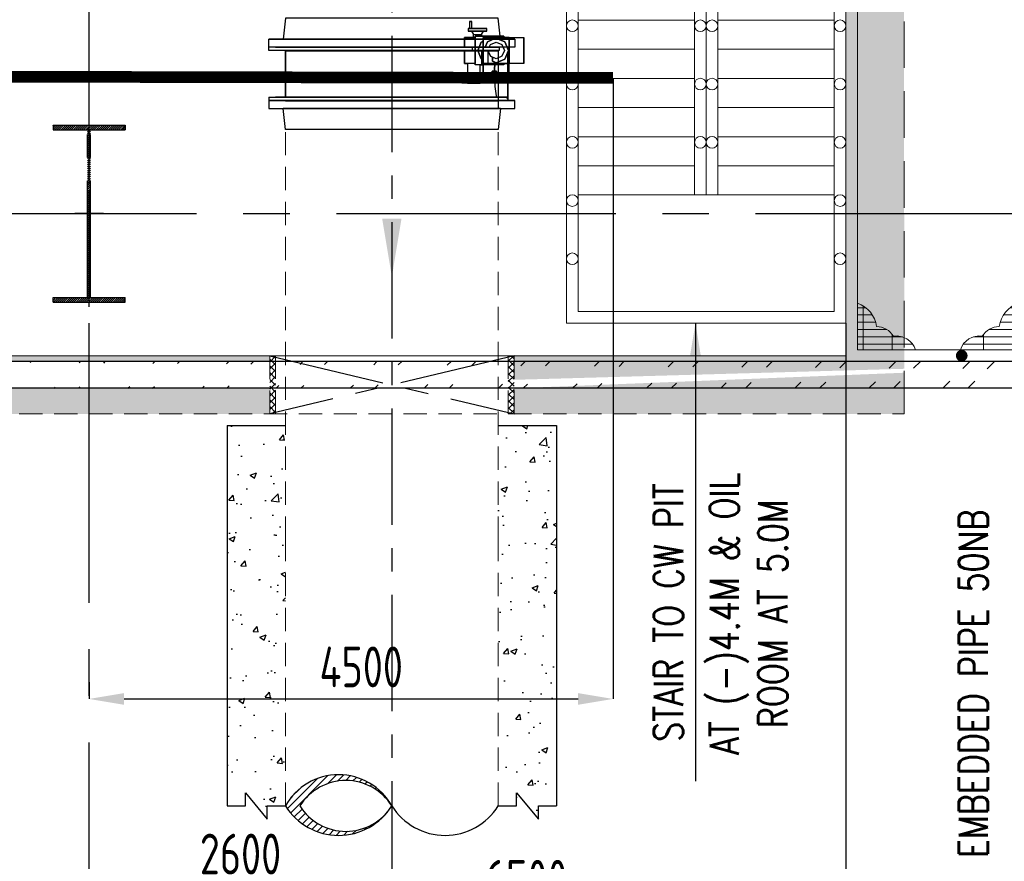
# Model space of a CAD drawing. Extents: x -7650383 to 4934791, y -114316 to 1826789.
# Tile 50 of 256: x 238795 to 247252, y 258396 to 265621. Entities that reach past the tile are written whole.
import ezdxf
from ezdxf.enums import TextEntityAlignment as Align

# ---------------------------------------------------------------- set-up
doc = ezdxf.new("R2010")
doc.units = 0
doc.header["$LTSCALE"] = 800
doc.header["$MEASUREMENT"] = 0
for name, pattern in [('CENTER', [2, 1.25, -0.25, 0.25, -0.25]), ('CENTER2', [1.125, 0.75, -0.125, 0.125, -0.125]), ('CONTINOUS', [0]), ('HIDDEN', [0.375, 0.25, -0.125])]:
    doc.linetypes.add(name, pattern=pattern)
doc.layers.get('0').update_dxf_attribs({"linetype": 'CONTINUOUS'})
for name, color, linetype in [('BLDG', 2, 'CONTINUOUS'), ('CENTER', 2, 'CENTER'), ('COL', 1, 'CENTER'), ('CWPIPEI', 4, 'CONTINUOUS'), ('DIM', 4, 'CONTINUOUS'), ('GRID', 8, 'CENTER'), ('HATCH', 9, 'CONTINUOUS'), ('T', 3, 'CONTINUOUS'), ('TEXT', 3, 'CONTINUOUS'), ('TG_Col', 2, 'CONTINUOUS'), ('WALL', 6, 'CONTINUOUS')]:
    doc.layers.add(name, color=color, linetype=linetype)
for name, color, linetype, lineweight in [('EQP0', 8, 'HIDDEN', 9), ('STAIR', 4, 'CONTINUOUS', 13), ('steel', 231, 'CONTINUOUS', 13)]:
    doc.layers.add(name, color=color, linetype=linetype, lineweight=lineweight)
doc.styles.add('ROMANS', font='ISO9.shx', dxfattribs={"width": 0.8})
doc.styles.add('S1', font='SIMPLEX.SHX', dxfattribs={"height": 200})
doc.styles.add('S3', font='ROMANS1.SHX', dxfattribs={"width": 0.8})
doc.styles.get("Standard").update_dxf_attribs({"font": 'ISO9'})
doc.dimstyles.get("Standard").update_dxf_attribs({"dimtxt": 0.18, "dimasz": 0.18, "dimexe": 0.18, "dimexo": 0.0625, "dimgap": 0.09, "dimtad": 0, "dimtih": 1, "dimtoh": 1, "dimdec": 4, "dimzin": 0, "dimdsep": 46, "dimtxsty": 'Standard', "dimcen": 0.09, "dimadec": 0, "dimazin": 0, "dimtfac": 1, "dimtdec": 4, "dimtofl": 0, "dimtmove": 0, "dimatfit": 3, "dimfxl": 1, "dimtolj": 1, "dimtzin": 0, "dimarcsym": 0})
doc.dimstyles.new('STANDARD$0', dxfattribs={"dimtxt": 250, "dimasz": 200, "dimexe": 0, "dimexo": 0, "dimgap": 100, "dimtad": 1, "dimdec": 0, "dimzin": 0, "dimdsep": 46, "dimtxsty": 'S1', "dimcen": 0, "dimadec": 0, "dimazin": 0, "dimtfac": 1, "dimtdec": 0, "dimtmove": 2, "dimatfit": 3, "dimfxl": 1, "dimtolj": 1, "dimtzin": 0, "dimarcsym": 0})
pattern_1 = [(45, (337851.9699197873, -823002.3344392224), (29.16815472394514, -29.16815472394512), []), (315, (337851.9699197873, -823002.3344392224), (-29.16815472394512, -29.16815472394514), [])]

# ---------------------------------------------------------------- blocks, each defined once
blk = doc.blocks.new('PIPECUT')
h = blk.add_hatch()
h.set_pattern_fill('ANSI31', color=9, scale=0.2, angle=180, style=0)
h.set_pattern_definition([(225, (-34534.7424753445, -48482.33709042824), (0.0176776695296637, -0.0176776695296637), [])])
h.paths.add_polyline_path([(2.26136763e-08, 3.60087142e-08, -0.5528179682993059), (0.4318579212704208, -2.18279e-11, -0.5521294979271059), (9.45874e-11, -1.309672e-10, 0.5856337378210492), (0.5000000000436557, 7.276000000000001e-12, 0.5535555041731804)])
for centre, radius, start, end in [((-0.2499999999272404, -0.156619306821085), 0.2950078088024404, 32.06620671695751, 147.9337932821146), ((0.2500000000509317, -0.156618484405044), 0.2950073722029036, 32.06607135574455, 147.9339286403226), ((0.2159289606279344, -0.1356136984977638), 0.2549831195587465, 32.13078309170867, 147.8692168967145), ((0.2159289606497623, 0.1359315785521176), 0.2551523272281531, 212.1912316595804, 327.808768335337), ((0.2500000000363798, 0.1402397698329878), 0.286648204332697, 209.2906417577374, 330.7093582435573)]:
    blk.add_arc(centre, radius, start, end)
blk = doc.blocks.new('A$C45651DF3')
at = {"layer": 'STAIR'}
for p, q in [((1400, 1.45519e-11), (200, 0)), ((200, 0), (200, -4700.000000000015)), ((1400, 1.45519e-11), (1399.999999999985, -3600)), ((1299.999999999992, -100), (300.0000000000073, -99.99999999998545)), ((300.0000000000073, -99.99999999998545), (299.9999999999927, -4600.000000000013)), ((1299.999999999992, -100), (1299.999999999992, -3600)), ((1400, -600), (2600.000000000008, -600)), ((1500.000000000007, -600), (1500.000000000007, -3599.999999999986)), ((2499.999999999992, -600), (2500.000000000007, -4600.000000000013)), ((2600.00000000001, -599.9999999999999), (2599.999999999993, -4700.000000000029)), ((1500.000000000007, -850), (2499.999999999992, -850)), ((1299.999999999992, -1099.999999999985), (300, -1100)), ((1500.000000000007, -1100), (2499.999999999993, -1100)), ((1300, -1350), (300, -1350)), ((1500.000000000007, -1350), (2500.000000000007, -1350)), ((1300, -1600), (300, -1600)), ((1500.000000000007, -1600), (2500.000000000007, -1600)), ((1300, -1850), (300, -1850)), ((1500.000000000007, -1850), (2500.000000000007, -1850)), ((1300, -2100), (300, -2100)), ((1500.000000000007, -2100), (2500.000000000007, -2100)), ((1300, -2350), (300, -2350)), ((1500.000000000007, -2350), (2500.000000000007, -2350)), ((1300, -2600), (300, -2600)), ((1500.000000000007, -2600), (2500.000000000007, -2600)), ((1300, -2850), (300, -2850)), ((1500.000000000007, -2850), (2500.000000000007, -2850)), ((1300, -3100), (300, -3100)), ((1500.000000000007, -3100), (2500.000000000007, -3100)), ((1300, -3350), (300, -3350)), ((1500.000000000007, -3350), (2500.000000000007, -3350)), ((2500.000000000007, -3600), (300, -3600)), ((299.9999999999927, -4600.000000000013), (2500.000000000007, -4600.000000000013)), ((200, -4700.000000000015), (2599.999999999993, -4700.000000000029))]:
    blk.add_line(p, q, dxfattribs=at)
for centre in [(250, -1245.047131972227), (1350, -1245.047131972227), (1450.000000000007, -1245.047131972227), (2550, -1245.047131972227), (250, -1649.633667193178), (1350, -1649.633667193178), (1450.000000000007, -1649.633667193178), (2550, -1649.633667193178), (250, -2148.159445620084), (1350, -2148.159445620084), (1450.000000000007, -2148.159445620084), (2550, -2148.159445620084), (250, -2648.159445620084), (1350, -2648.159445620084), (1450.000000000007, -2648.159445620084), (2550, -2648.159445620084), (250, -3148.159445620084), (1350, -3148.159445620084), (1450.000000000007, -3148.159445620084), (2550, -3148.159445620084), (250, -3648.159445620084), (2550, -3648.159445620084), (250, -4148.159445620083), (2550, -4148.159445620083)]:
    blk.add_circle(centre, 50, dxfattribs=at)
blk = doc.blocks.new('*D318')
at = {"layer": 'DIM', "color": 9, "lineweight": -2, "transparency": 16777216}
for p, q in [((241991.1932751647, 258640.1995064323), (241991.1932751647, 258183.4420024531)), ((239391.1932759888, 258125.351659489), (239391.1932759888, 258183.4420024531)), ((239691.1932759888, 258183.4420024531), (241691.1932751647, 258183.4420024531))]:
    blk.add_line(p, q, dxfattribs=at)
at = {"layer": 'DIM', "color": 9, "transparency": 16777216}
for points in [[(239691.1932759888, 258233.4420024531), (239691.1932759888, 258133.4420024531), (239391.1932759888, 258183.4420024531)], [(241691.1932751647, 258233.4420024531), (241691.1932751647, 258133.4420024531), (241991.1932751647, 258183.4420024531)]]:
    blk.add_solid(points, dxfattribs=at)
at = {"layer": 'DIM', "transparency": 16777216, "insert": (240691.1932755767, 258458.4420024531), "char_height": 350, "attachment_point": 5, "style": 'ROMANS'}
blk.add_mtext('\\A1;2600', dxfattribs=at)
blk = doc.blocks.new('*D327')
at = {"layer": 'DIM', "color": 9, "lineweight": -2, "transparency": 16777216}
for p, q in [((245891.1932768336, 263016.4414371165), (245891.1932768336, 257898.5795659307)), ((239391.1932768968, 258005.1296981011), (239391.1932768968, 257898.5795659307)), ((239691.1932768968, 257898.5795659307), (245591.1932768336, 257898.5795659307))]:
    blk.add_line(p, q, dxfattribs=at)
at = {"layer": 'DIM', "color": 9, "transparency": 16777216}
for points in [[(239691.1932768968, 257948.5795659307), (239691.1932768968, 257848.5795659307), (239391.1932768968, 257898.5795659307)], [(245591.1932768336, 257948.5795659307), (245591.1932768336, 257848.5795659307), (245891.1932768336, 257898.5795659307)]]:
    blk.add_solid(points, dxfattribs=at)
at = {"layer": 'DIM', "transparency": 16777216, "insert": (243145.4156146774, 258233.2239682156), "char_height": 350, "attachment_point": 5, "style": 'ROMANS'}
blk.add_mtext('\\A1;6500', dxfattribs=at)
blk = doc.blocks.new('A$C41E52089')
at = {"layer": 'COL'}
h = blk.add_hatch(dxfattribs=at)
h.set_pattern_fill('ANSI31', color=256, scale=100, style=0)
h.set_pattern_definition([(45, (0, 0), (-8.838834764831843, 8.838834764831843), [])])
h.paths.add_polyline_path([(309.9999999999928, -720.0000000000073), (-3.659e-13, -720.0000000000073), (-1.833e-13, -760.0000000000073), (310.0000000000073, -760.0000000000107)])
h.paths.add_polyline_path([(-1.49178e-11, -720.0000000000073), (-309.9999999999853, -720.0000000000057), (-310, -760.0000000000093), (-1.833e-13, -760.0000000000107)])
h.paths.add_polyline_path([(-1.45519e-11, 0), (-12.50000000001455, -3.638e-12), (-12.5000000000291, -720.0000000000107), (-1.49178e-11, -720.0000000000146)])
h.paths.add_polyline_path([(-3.6e-15, 720.0000000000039), (-12.49999999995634, 720.0000000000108), (-12.49999999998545, 7.276000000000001e-12), (0, 3.638e-12)])
h.paths.add_polyline_path([(12.5, 3.638e-12), (2.91038e-11, 1.09139e-11), (-1.49178e-11, -720.0000000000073), (12.49999999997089, -720.0000000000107)])
h.paths.add_polyline_path([(12.50000000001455, 720.0000000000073), (-1.45546e-11, 720.0000000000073), (-1.45519e-11, -3.638e-12), (12.49999999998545, -3.638e-12)])
h.paths.add_polyline_path([(309.9999999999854, 760.0000000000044), (1.45803e-11, 760.0000000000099), (-6.9404e-12, 720.440900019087), (12.50000000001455, 720.0000000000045), (310, 720.0000000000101)])
h.paths.add_polyline_path([(1.45519e-11, 760.0000000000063), (-309.9999999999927, 760.000000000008), (-309.9999999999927, 720.0000000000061), (1.45519e-11, 720.0000000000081)])
at = {"layer": 'COL', "color": 2}
for p, q in [((0, -800.1697653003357), (-7.3044e-12, 800.1697653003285)), ((123.2565102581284, 0), (-123.2565102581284, 0))]:
    blk.add_line(p, q, dxfattribs=at)
at = {"layer": 'COL'}
for p, q in [((-309.9999999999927, 760.0000000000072), (309.9999999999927, 760.0000000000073)), ((-309.9999999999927, 760.0000000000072), (-310.0000000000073, 720.0000000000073)), ((-310.0000000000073, 720.0000000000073), (309.9999999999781, 720.0000000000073)), ((-12.50000000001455, -719.9999999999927), (-12.49999999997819, 720.0000000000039)), ((12.49999999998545, -719.9999999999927), (12.50000000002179, 720.0000000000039)), ((309.9999999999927, 760.0000000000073), (309.9999999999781, 720.0000000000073)), ((-310, -720.0000000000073), (310, -720.0000000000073)), ((-309.9999999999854, -760.0000000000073), (-310, -720.0000000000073)), ((-309.9999999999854, -760.0000000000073), (310.0000000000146, -760.0000000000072)), ((310.0000000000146, -760.0000000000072), (310, -720.0000000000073))]:
    blk.add_line(p, q, dxfattribs=at)
blk = doc.blocks.new('*D435')
at = {"layer": 'TG_Col', "color": 9, "lineweight": -2, "transparency": 16777216}
for p, q in [((243891.1932768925, 265116.4414372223), (243891.1932768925, 259789.8921650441)), ((239391.1932768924, 259935.2742067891), (239391.1932768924, 259789.8921650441)), ((239691.1932768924, 259789.8921650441), (243591.1932768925, 259789.8921650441))]:
    blk.add_line(p, q, dxfattribs=at)
at = {"layer": 'TG_Col', "color": 9, "transparency": 16777216}
for points in [[(239691.1932768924, 259839.8921650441), (239691.1932768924, 259739.8921650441), (239391.1932768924, 259789.8921650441)], [(243591.1932768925, 259839.8921650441), (243591.1932768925, 259739.8921650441), (243891.1932768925, 259789.8921650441)]]:
    blk.add_solid(points, dxfattribs=at)
at = {"layer": 'TG_Col', "transparency": 16777216, "insert": (241728.1430898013, 260064.8921650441), "char_height": 350, "attachment_point": 5, "style": 'ROMANS'}
blk.add_mtext('\\A1;4500', dxfattribs=at)
blk = doc.blocks.new('A$C0BD465DE')
at = {"layer": 'CWPIPEI', "ltscale": 0.5}
h = blk.add_hatch(dxfattribs=at)
h.set_pattern_fill('AR-CONC', color=0, scale=100)
h.set_pattern_definition([(50, (-56184.02425451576, -61953.53072335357), (717.2601826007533, -62.7521349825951), [75, -825]), (355, (-56184.02425451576, -61953.53072335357), (-138.751333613, 752.1921337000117), [60, -660]), (100.45144446, (-56124.25257351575, -61958.76006735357), (578.5088467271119, 689.4399909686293), [63.74019199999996, -701.1421119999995]), (46.18420000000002, (-56184.02425451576, -61753.53072335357), (1067.241330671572, -165.5192807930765), [112.4999999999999, -1237.499999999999]), (96.63563549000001, (-56095.08750951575, -61767.32403035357), (934.6619456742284, 974.1186007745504), [95.610342, -1051.71376]), (351.1841639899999, (-56184.02425451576, -61753.53072335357), (934.6619450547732, 974.1186002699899), [90, -990.000001]), (21, (-56084.02425451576, -61803.53072335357), (596.9070521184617, -402.6188906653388), [75, -825]), (326, (-56084.02425451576, -61803.53072335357), (243.3153319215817, 725.150045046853), [60, -660]), (71.45144474, (-56034.28200051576, -61837.08229735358), (840.2223767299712, 322.5311528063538), [63.74019000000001, -701.142112]), (37.50000000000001, (-56184.02425451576, -61953.53072335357), (12.15985531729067, 332.8938538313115), [0, -652, 0, -670, 0, -662.5]), (7.499999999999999, (-56184.02425451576, -61953.53072335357), (263.0695374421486, 394.4117118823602), [0, -382, 0, -637, 0, -252.5]), (327.5, (-56407.02425451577, -61953.53072335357), (533.822436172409, -22.55487173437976), [0, -250, 0, -780, 0, -1035]), (317.5, (-56507.02425451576, -61953.53072335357), (583.1861693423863, 100.1049823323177), [0, -325, 0, -518, 0, -735])])
h.paths.add_polyline_path([(4799.999999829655, -6652.03378757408), (4399.999999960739, -6652.033787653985), (4400.000000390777, -7550.000016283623), (5700.499999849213, -7550.000016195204), (5750.000000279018, -7550.000016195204), (5750.000000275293, -7150.000022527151), (4800.000000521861, -7150.000022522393)])
h.paths.add_polyline_path([(8319.999999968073, -7150.0000225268), (5750.000000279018, -7150.0000225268), (5750.000000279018, -7550.000016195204), (8319.999999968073, -7550.000016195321)])
h.paths.add_polyline_path([(12750.00000007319, -7150.0000225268), (8320.000001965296, -7150.0000225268), (8319.99999797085, -7550.000016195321), (12250.00000027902, -7550.000016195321), (12250.00000027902, -12999.99999366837), (12750.00000048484, -13000.0000075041)])
h.paths.add_polyline_path([(12750.50000077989, -14366.32047854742), (9400.000000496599, -14500.04220188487), (9400.000000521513, -14719.99999931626), (12750.50000080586, -14719.99999993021)])
h.paths.add_polyline_path([(12750.5000008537, -14332.44897394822), (12750.50000075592, -13000.0000075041), (12250.00000027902, -12999.99999366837), (12250.00000027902, -14220.00000039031), (9400.000000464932, -14219.99999931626), (9400.000000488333, -14427.07358244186)])
h.paths.add_polyline_path([(7300.999997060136, -14500.02610140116), (3749.99999968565, -14499.99886327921), (3749.99999968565, -14269.99886327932), (7300.999997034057, -14270.02585688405), (7300.999997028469, -14219.99999358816), (3500.000000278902, -14219.99999709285), (3500.000000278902, -14719.99999709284), (7300.999954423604, -14719.99999852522)])
h.paths.add_polyline_path([(3500.000000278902, -14219.99999709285), (2864.96885253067, -14219.99999685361), (2864.968852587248, -14719.9999968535), (3500.000000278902, -14719.99999709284)])
edge = h.paths.add_edge_path()
edge.add_line((765.9688490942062, -14219.99999606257), (250.4999996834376, -14219.99999586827))
edge.add_line((250.4999996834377, -14219.99999586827), (250.4999996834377, -14294.99999577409))
edge.add_line((250.4999996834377, -14294.99999577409), (311.5743123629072, -14294.99999577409))
edge.add_line((311.5743123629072, -14294.99999577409), (311.5743123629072, -14344.99999577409))
edge.add_line((311.5743123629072, -14344.99999577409), (250.4999996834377, -14344.99999577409))
edge.add_arc((250.4999996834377, -14294.99999577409), 50, 180, 270, ccw=False)
edge.add_line((200.4999996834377, -14294.99999577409), (200.4999996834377, -14219.99999584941))
edge.add_line((200.4999996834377, -14219.99999584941), (2.79018422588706e-07, -14219.99999577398))
edge.add_line((2.790184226e-07, -14219.99999577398), (2.790184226e-07, -14719.99999577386))
edge.add_line((2.790184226e-07, -14719.99999577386), (765.968849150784, -14719.99999606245))
edge.add_line((765.968849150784, -14719.99999606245), (765.9688490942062, -14219.99999606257))
edge = h.paths.add_edge_path(flags=17)
edge.add_spline(control_points=[(2.790184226e-07, -14270.00373624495), (8.11123755e-08, -14270.00373624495), (-83.3333334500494, -14270.00373569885), (-250.0000003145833, -14730.00373382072), (-500.0000003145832, -14040.00374472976), (-671.8079820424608, -14514.19374680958), (-760.2826304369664, -14499.12827365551), (-765.4239454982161, -14497.48537006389)], knot_values=[5095.586331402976, 5095.586331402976, 5095.586331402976, 5095.586331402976, 5265.439209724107, 5435.292087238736, 5774.997842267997, 6114.703597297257, 6135.662009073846, 6135.662009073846, 6135.662009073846, 6135.662009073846], degree=3, periodic=0)
edge.add_line((-765.4239454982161, -14497.95363006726), (-765.4239454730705, -14719.99999548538))
edge.add_line((-765.4239454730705, -14719.99999548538), (2.79018422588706e-07, -14719.99999577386))
edge.add_line((2.790184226e-07, -14719.99999577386), (2.790184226e-07, -14270.00373624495))
edge = h.paths.add_edge_path()
edge.add_line((2.790184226e-07, -14270.00373624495), (2.790184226e-07, -14219.99999577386))
edge.add_line((2.790184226e-07, -14219.99999577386), (-199.5000003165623, -14219.99999569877))
edge.add_line((-199.5000003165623, -14219.99999569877), (-199.5000003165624, -14294.99999577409))
edge.add_arc((-249.5000003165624, -14294.99999577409), 50, -90, 0, ccw=False)
edge.add_line((-249.5000003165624, -14344.99999577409), (-310.5743129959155, -14344.99999577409))
edge.add_line((-310.5743129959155, -14344.99999577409), (-310.5743129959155, -14294.99999577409))
edge.add_line((-310.5743129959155, -14294.99999577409), (-249.5000003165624, -14294.99999577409))
edge.add_line((-249.5000003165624, -14294.99999577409), (-249.5000003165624, -14219.99999567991))
edge.add_line((-249.5000003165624, -14219.99999567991), (-765.4239455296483, -14219.9999954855))
edge.add_line((-765.4239455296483, -14219.9999954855), (-765.4239454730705, -14719.99999548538))
edge.add_line((-765.4239454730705, -14719.99999548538), (2.79018422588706e-07, -14719.99999577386))
edge.add_line((2.790184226e-07, -14719.99999577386), (2.790184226e-07, -14270.00373624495))
h.paths.add_polyline_path([(-2864.423948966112, -14219.99999469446), (-3499.999999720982, -14219.99999445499), (-3499.999999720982, -14719.99999445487), (-2864.423948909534, -14719.99999469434)])
edge = h.paths.add_edge_path()
edge.add_spline(control_points=[(-3499.999999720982, -14270.00373649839), (-3499.999999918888, -14270.00373641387), (-3583.333333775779, -14234.42261194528), (-3666.666665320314, -14367.21318168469), (-3750.000000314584, -14500.00374624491)], knot_values=[9851.466901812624, 9851.466901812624, 9851.466901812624, 9851.466901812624, 10021.31978351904, 10191.17266441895, 10191.17266441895, 10191.17266441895, 10191.17266441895], degree=3, periodic=0)
edge.add_line((-3750.000000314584, -14500.00374624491), (-4249.999999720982, -14500.02025274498))
edge.add_line((-4249.999999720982, -14500.02025274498), (-4249.999999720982, -14719.99999417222))
edge.add_line((-4249.999999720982, -14719.99999417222), (-3499.999999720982, -14719.99999445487))
edge.add_line((-3499.999999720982, -14719.99999445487), (-3499.999999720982, -14270.00373649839))
h.paths.add_polyline_path([(-4249.999999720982, -14500.02025274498), (-5799.9999978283, -14500.07142289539), (-5799.999997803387, -14719.99999358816), (-4249.999999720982, -14719.99999417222)])
h.paths.add_polyline_path([(-4249.999999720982, -14219.99999417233), (-5799.999997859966, -14219.99999358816), (-5799.999997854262, -14270.07142292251), (-4249.999999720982, -14270.02025275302)])
h.paths.add_polyline_path([(-9249.499998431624, -14720.00000154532), (-7899.00000123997, -14719.99999279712), (-7899.000001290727, -14270.14071723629), (-9249.499998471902, -14170.19141391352)])
edge = h.paths.add_edge_path()
edge.add_line((-8749.499998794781, -13579.99999270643), (-8824.499998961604, -13579.99999270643))
edge.add_line((-8824.499998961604, -13579.99999270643), (-8824.499998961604, -13641.07430538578))
edge.add_line((-8824.499998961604, -13641.07430538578), (-8874.499998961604, -13641.07430538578))
edge.add_line((-8874.499998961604, -13641.07430538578), (-8874.499998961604, -13579.99999270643))
edge.add_arc((-8824.499998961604, -13579.99999270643), 50, 90, 180, ccw=False)
edge.add_line((-8824.499998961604, -13529.99999270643), (-8749.499998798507, -13529.99999270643))
edge.add_line((-8749.499998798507, -13529.99999270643), (-8749.499998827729, -13129.99999270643))
edge.add_line((-8749.499998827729, -13129.99999270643), (-8824.499998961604, -13129.99999270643))
edge.add_arc((-8824.499998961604, -13079.99999270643), 50, 180, 270, ccw=False)
edge.add_line((-8874.499998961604, -13079.99999270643), (-8874.499998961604, -13018.92568002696))
edge.add_line((-8874.499998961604, -13018.92568002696), (-8824.499998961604, -13018.92568002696))
edge.add_line((-8824.499998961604, -13018.92568002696), (-8824.499998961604, -13079.99999270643))
edge.add_line((-8824.499998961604, -13079.99999270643), (-8749.499998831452, -13079.99999270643))
edge.add_line((-8749.499998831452, -13079.99999270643), (-8749.499998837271, -12999.99999366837))
edge.add_line((-8749.499998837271, -12999.99999366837), (-9249.499998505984, -13704.18346653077))
edge.add_line((-9249.499998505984, -13704.18346653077), (-9249.499998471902, -14170.19141391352))
edge.add_line((-9249.499998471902, -14170.19141391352), (-7899.000001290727, -14270.14071723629))
edge.add_line((-7899.000001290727, -14270.14071723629), (-7899.000001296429, -14219.99999279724))
edge.add_line((-7899.000001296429, -14219.99999279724), (-8749.499998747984, -14219.99999247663))
edge.add_line((-8749.499998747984, -14219.99999247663), (-8749.499998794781, -13579.99999270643))
h.paths.add_polyline_path([(-4879.832442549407, -7150.000016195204), (-9249.499999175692, -7150.000016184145), (-9249.499998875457, -13704.18346653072), (-8749.499998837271, -12999.99999366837), (-8749.501532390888, -7550.000024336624), (-4880.167603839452, -7550.000024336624)])
h.paths.add_polyline_path([(-4399.999999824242, -6661.083639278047), (-4799.766975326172, -6661.083639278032), (-4800.23302432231, -7150.000023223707), (-4880.000023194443, -7148.648429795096), (-4880.000023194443, -7547.296829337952), (-4399.999999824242, -7550.000016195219)])
at = {"layer": 'EQP0'}
h = blk.add_hatch(dxfattribs=at)
h.set_pattern_fill('ACET-2D-ANSI37', color=256, scale=330.0000000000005, angle=450, style=0)
h.set_pattern_definition(pattern_1)
h.paths.add_polyline_path([(7351.016140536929, -14719.99999368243), (7300.999993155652, -14719.99999370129), (7300.999977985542, -14219.99999982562), (7351.000001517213, -14219.99999984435)])
h = blk.add_hatch(dxfattribs=at)
h.set_pattern_fill('ACET-2D-ANSI37', color=256, scale=330.0000000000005, angle=450, style=0)
h.set_pattern_definition(pattern_1)
h.paths.add_polyline_path([(9349.983857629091, -14719.99999368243), (9400.000005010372, -14719.99999370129), (9399.999996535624, -14220.00000061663), (9349.999996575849, -14219.99875754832)])
at = {"color": 2, "linetype": 'CENTER'}
for p, q in [((7300.999997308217, -14220.00000442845), (9400.00000080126, -14719.99999618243)), ((9400.000000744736, -14220.00000061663), (7300.999997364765, -14719.99999539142))]:
    blk.add_line(p, q, dxfattribs=at)
at = {"layer": 'EQP0', "linetype": 'HIDDEN', "ltscale": 2}
blk.add_line((12750.50000029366, -7150.000000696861), (12750.50000080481, -14720.00000760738), dxfattribs=at)
at = {"layer": 'EQP0', "linetype": 'CONTINOUS', "ltscale": 2}
blk.add_line((12250.00000055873, -7550.000023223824), (12250.00000055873, -14220.00000741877), dxfattribs=at)
at = {"layer": 'EQP0', "linetype": 'CONTINOUS'}
blk.add_line((-8749.499998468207, -14219.99999950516), (12250.00000055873, -14220.00000741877), dxfattribs=at)
at = {"layer": 'EQP0'}
for p, q in [((7300.999997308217, -14220.00000061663), (7300.999997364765, -14719.99999157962)), ((7300.999997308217, -14220.00000061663), (7300.999997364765, -14719.99999157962)), ((7351.016140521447, -14719.99999370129), (7351.000001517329, -14220.0000027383)), ((9349.983857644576, -14719.99999370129), (9349.999996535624, -14220.0000027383)), ((9400.000000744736, -14220.00000061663), (9400.00000080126, -14719.99999157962)), ((9400.000000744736, -14220.00000061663), (9400.00000080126, -14719.99999157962)), ((-9249.499998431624, -14719.99999931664), (12750.50000080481, -14720.00000760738))]:
    blk.add_line(p, q, dxfattribs=at)
blk = doc.blocks.new('A$C3D4354C1')
at = {"layer": 'CWPIPEI', "ltscale": 0.5}
h = blk.add_hatch(dxfattribs=at)
h.set_pattern_fill('AR-CONC', color=0, scale=75)
h.set_pattern_definition([(50, (58378.27670321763, 47096.99650701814), (537.9451369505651, -47.06410123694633), [56.25, -618.75]), (355, (58378.27670321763, 47096.99650701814), (-104.06350020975, 564.1441002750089), [45, -495]), (100.45144446, (58423.10546396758, 47093.07449901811), (433.8816350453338, 517.0799932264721), [47.80514399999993, -525.8565839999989]), (46.18420000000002, (58378.27670321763, 47246.99650701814), (800.4309980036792, -124.1394605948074), [84.37499999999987, -928.1249999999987]), (96.63563549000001, (58444.97926196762, 47236.65152676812), (700.9964592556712, 730.5889505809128), [71.70775649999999, -788.7853199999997]), (351.1841639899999, (58378.27670321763, 47246.99650701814), (700.9964587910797, 730.5889502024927), [67.5, -742.5000007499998]), (21, (58453.27670321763, 47209.49650701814), (447.6802890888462, -301.9641679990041), [56.25, -618.75]), (326, (58453.27670321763, 47209.49650701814), (182.4864989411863, 543.8625337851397), [45, -495]), (71.45144474, (58490.58339371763, 47184.33282651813), (630.1667825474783, 241.8983646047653), [47.8051425, -525.856584]), (37.50000000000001, (58378.27670321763, 47096.99650701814), (9.119891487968, 249.6703903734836), [0, -488.9999999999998, 0, -502.5, 0, -496.875]), (7.499999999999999, (58378.27670321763, 47096.99650701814), (197.3021530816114, 295.8087839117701), [0, -286.5, 0, -477.7499999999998, 0, -189.375]), (327.5, (58211.02670321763, 47096.99650701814), (400.3668271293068, -16.91615380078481), [0, -187.5, 0, -585, 0, -776.25]), (317.5, (58136.02670321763, 47096.99650701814), (437.3896270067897, 75.07873674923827), [0, -243.75, 0, -388.5, 0, -551.25])])
h.paths.add_polyline_path([(9764.499998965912, -1819.999997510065), (9264.499998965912, -1819.999997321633), (9264.499998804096, -5095.043501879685), (9420.749998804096, -5095.043501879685), (9420.749998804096, -4982.543501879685), (9608.249998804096, -5207.543501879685), (9608.249998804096, -5095.043501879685), (9764.499998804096, -5095.043501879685)])
h.paths.add_polyline_path([(7435.499998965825, -1819.999996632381), (6935.499998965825, -1819.999996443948), (6935.499998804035, -5095.043501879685), (7091.749998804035, -5095.043501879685), (7091.749998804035, -4982.543501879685), (7279.249998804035, -5207.543501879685), (7279.249998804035, -5095.043501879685), (7435.499998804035, -5095.043501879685)])
at = {"ltscale": 0.5}
for p, q in [((6935.499998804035, -1819.999996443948), (7435.499998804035, -1819.999996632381)), ((6935.499998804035, -1819.999996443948), (6935.499998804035, -5084.680688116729)), ((9264.499998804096, -1819.999997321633), (9764.499998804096, -1819.999997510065)), ((9764.499998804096, -1819.999997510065), (9764.499998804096, -5084.680688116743))]:
    blk.add_line(p, q, dxfattribs=at)
for points in [[(6935.499998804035, -5084.680688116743), (7091.749998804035, -5084.680688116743), (7091.749998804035, -4972.180688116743), (7279.249998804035, -5197.180688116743), (7279.249998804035, -5084.680688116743), (7435.499998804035, -5084.680688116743)], [(9264.499998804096, -5084.680688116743), (9420.749998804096, -5084.680688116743), (9420.749998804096, -4972.180688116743), (9608.249998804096, -5197.180688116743), (9608.249998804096, -5084.680688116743), (9764.499998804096, -5084.680688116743)]]:
    blk.add_lwpolyline(points, dxfattribs=at)

msp = doc.modelspace()

# ---------------------------------------------------------------- hatches: boundary and pattern name
at = {"layer": 'HATCH'}
h = msp.add_hatch(dxfattribs=at)
h.set_pattern_fill('ANSI32', color=256, scale=1200, style=0)
h.set_pattern_definition([(45, (185011.4058945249, 165104.8773302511), (-318.1980515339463, 318.1980515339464), []), (45, (185223.5379285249, 165104.8773302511), (-318.1980515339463, 318.1980515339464), [])])
edge = h.paths.add_edge_path()
edge.add_line((273391.1932769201, 262456.3455418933), (237391.1932766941, 262456.5967673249))
edge.add_line((273391.1932769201, 262686.3477971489), (237391.1932766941, 262686.5967673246))
at = {"layer": 'steel'}
h = msp.add_hatch(dxfattribs=at)
h.set_pattern_fill('GRATE', color=256, scale=2000, style=0)
h.set_pattern_definition([(180, (364539.5860299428, 198523.2538180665), (0, 62.5), []), (90, (364539.5860299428, 198523.2538180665), (250, 1.53e-14), [])])
edge = h.paths.add_edge_path()
edge.add_arc((246324.8784865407, 262734.8665521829), 171.4764165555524, 17.53403033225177, 98.42429084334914)
edge.add_arc((246150.4040409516, 262811.0783685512), 176.160421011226, 32.02440402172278, 88.66295270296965)
edge.add_arc((245910.6767769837, 262953.9798739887), 246.0890390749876, 7.756019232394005, 70.9044055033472)
edge.add_line((245991.1836348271, 263186.5276346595), (245991.1836223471, 262786.527629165))
edge.add_line((245991.1836223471, 262786.5276291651), (246488.3877968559, 262786.5276291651))
h = msp.add_hatch(dxfattribs=at)
h.set_pattern_fill('GRATE', color=256, scale=2000, style=0)
h.set_pattern_definition([(0, (128822.7908811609, 198523.2538180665), (0, 62.5), []), (90, (128822.7908811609, 198523.2538180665), (-250, 1.53e-14), [])])
edge = h.paths.add_edge_path()
edge.add_arc((247037.4984245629, 262734.8665521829), 171.4764165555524, 441.5757091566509, 522.4659696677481, ccw=False)
edge.add_arc((247211.9728701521, 262811.0783685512), 176.160421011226, 451.33704729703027, 507.97559597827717, ccw=False)
edge.add_arc((247451.70013412, 262953.9798739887), 246.0890390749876, 469.0955944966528, 532.243980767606, ccw=False)
edge.add_line((247371.1932762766, 263186.5276346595), (247371.1932887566, 262786.527629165))
edge.add_line((247371.1932887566, 262786.5276291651), (246873.9891142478, 262786.5276291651))

# ---------------------------------------------------------------- linework, layer by layer
at = {"color": 2, "linetype": 'CENTER'}
msp.add_line((241991.1932751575, 268683.6693892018), (241991.1932751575, 254964.2708098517), dxfattribs=at)
at = {"layer": 'BLDG'}
for p, q in [((240933.6290285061, 265356.9536219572), (240933.6290285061, 265384.9553230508)), ((240991.1325218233, 265384.9553230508), (242912.7492593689, 265384.9553230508)), ((242912.7492593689, 265384.9553230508), (242912.7492593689, 265356.9536219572)), ((242912.7492593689, 265356.9536219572), (240991.1325218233, 265356.9536219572)), ((242988.2538462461, 265344.2528503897), (242988.2538462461, 264941.5283850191)), ((240933.6290285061, 264955.9292598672), (240933.6290285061, 264927.9275587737)), ((242979.7533298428, 264955.9292598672), (240991.1325218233, 264955.9292598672)), ((242988.2538462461, 264941.5283850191), (242979.7533298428, 264955.9292598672))]:
    msp.add_line(p, q, dxfattribs=at)
at = {"layer": 'BLDG', "flags": 128}
for points in [[(242925.2500187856, 265454.9595757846), (242905.7488340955, 265634.9705113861), (241076.637716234, 265634.9705113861), (241057.1365315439, 265454.9595757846)], [(242807.2428498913, 265521.4636158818), (242807.2428498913, 265543.964982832), (242647.2331293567, 265543.964982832), (242647.2331293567, 265521.4636158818), (242807.2428498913, 265521.4636158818)], [(242647.2331293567, 265543.964982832), (242807.2428498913, 265543.964982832)], [(242667.4343565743, 265543.964982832), (242677.2349519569, 265543.964982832), (242677.2349519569, 265606.4687799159), (242657.2337368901, 265606.4687799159), (242657.2337368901, 265543.964982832), (242667.4343565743, 265543.964982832)], [(242657.2337368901, 265606.4687799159), (242677.2349519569, 265606.4687799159)], [(242657.2337368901, 265543.964982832), (242677.2349519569, 265543.964982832)], [(242683.535334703, 265384.9553230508), (242614.7311548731, 265384.9553230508), (242614.7311548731, 265468.9604263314), (242706.5367320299, 265468.9604263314), (242706.5367320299, 265244.4467872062), (242614.7311548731, 265244.4467872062), (242614.7311548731, 265356.9536219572), (242683.535334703, 265356.9536219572), (240933.6290285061, 265356.9536219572)], [(240933.6290285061, 265384.9553230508), (240933.6290285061, 265454.9595757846), (243048.7575218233, 265454.9595757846), (243048.7575218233, 265384.9553230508), (240933.6290285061, 265384.9553230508)], [(243048.7575218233, 265454.9595757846), (240933.6290285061, 265454.9595757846)], [(242925.2500187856, 265454.9595757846), (241057.1365315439, 265454.9595757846)], [(241057.1365315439, 265454.9595757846), (242925.2500187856, 265454.9595757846)], [(242922.5498547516, 265480.2611128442), (242706.5367320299, 265480.2611128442), (242706.5367320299, 265468.9604263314), (242614.7311548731, 265468.9604263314), (242614.7311548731, 265384.9553230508), (242774.7408754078, 265384.9553230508), (242774.7408754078, 265468.9604263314), (242954.0517684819, 265468.9604263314)], [(242807.2428498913, 265521.4636158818), (242647.2331293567, 265521.4636158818)], [(242761.040043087, 265493.961945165), (242777.6410515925, 265521.4636158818), (242676.8349276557, 265521.4636158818), (242693.5359422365, 265493.961945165)], [(242676.8349276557, 265521.4636158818), (242777.6410515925, 265521.4636158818)], [(242706.5367320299, 265480.2611128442), (242706.5367320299, 265468.9604263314), (242693.5359422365, 265468.9604263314), (242693.5359422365, 265493.961945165), (242761.040043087, 265493.961945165), (242761.040043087, 265480.2611128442), (242706.5367320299, 265480.2611128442)], [(242693.5359422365, 265493.961945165), (242761.040043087, 265493.961945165)], [(242761.040043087, 265480.2611128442), (242706.5367320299, 265480.2611128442), (242706.5367320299, 265468.9604263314), (242693.5359422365, 265468.9604263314)], [(242774.7408754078, 265278.2488406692), (242774.7408754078, 265243.9467568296), (242954.0517684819, 265243.9467568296), (242954.0517684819, 265232.7460763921), (242706.5367320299, 265232.7460763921), (242706.5367320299, 265480.2611128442), (242954.0517684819, 265480.2611128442), (242954.0517684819, 265468.9604263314), (242774.7408754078, 265468.9604263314), (242774.7408754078, 265434.7583485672), (242758.639897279, 265428.0579415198), (242729.0380989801, 265356.4535915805), (242758.639897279, 265284.8492416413), (242774.7408754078, 265278.2488406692)], [(242923.7499276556, 265468.9604263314), (242774.7408754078, 265468.9604263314), (242774.7408754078, 265384.9553230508), (242828.3441317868, 265384.9553230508), (242837.2446724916, 265406.4566292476), (242887.2477101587, 265427.1578868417), (242937.2507478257, 265406.4566292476), (242957.9520054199, 265356.4535915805), (242937.2507478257, 265306.4505539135), (242887.2477101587, 265285.7492963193), (242837.2446724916, 265306.4505539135), (242816.5434148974, 265356.4535915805), (242816.4434088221, 265243.9467568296), (242988.2538462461, 265243.9467568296)], [(242999.7545449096, 265468.9604263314), (242999.7545449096, 265243.9467568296), (242774.7408754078, 265243.9467568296), (242774.7408754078, 265468.9604263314), (242999.7545449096, 265468.9604263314)], [(242875.1469750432, 265255.447455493), (242855.4457782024, 265263.6479536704), (242887.2477101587, 265250.4471517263), (242962.2522666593, 265281.4490350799), (242993.3541560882, 265356.4535915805), (242962.2522666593, 265431.4581480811), (242887.2477101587, 265462.56003751), (242812.2431536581, 265431.4581480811), (242793.0419871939, 265384.9553230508), (242828.3441317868, 265384.9553230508), (242837.2446724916, 265406.4566292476), (242887.2477101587, 265427.1578868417), (242937.2507478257, 265406.4566292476), (242957.9520054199, 265356.4535915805), (242937.2507478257, 265306.4505539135), (242887.2477101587, 265285.7492963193), (242855.4457782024, 265298.9500982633), (242855.4457782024, 265263.6479536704)], [(242793.0419871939, 265384.9553230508), (242812.2431536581, 265431.4581480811), (242876.6470661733, 265458.1597701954)], [(242876.6470661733, 265458.1597701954), (242887.2477101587, 265462.56003751), (242905.5488219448, 265454.9595757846)], [(242905.5488219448, 265454.9595757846), (242962.2522666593, 265431.4581480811), (242981.5534391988, 265384.9553230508)], [(242954.0517684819, 265468.9604263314), (242954.0517684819, 265480.2611128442), (242922.5498547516, 265480.2611128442)], [(242999.7545449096, 265454.9595757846), (242999.7545449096, 265468.9604263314), (242923.7499276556, 265468.9604263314)], [(242999.7545449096, 265468.9604263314), (242999.7545449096, 265243.9467568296)], [(242999.7545449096, 265468.9604263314), (242999.7545449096, 265243.9467568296)], [(242999.7545449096, 265468.9604263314), (243124.2621087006, 265468.9604263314), (243124.2621087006, 265243.9467568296), (242999.7545449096, 265243.9467568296)], [(242999.7545449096, 265384.9553230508), (242999.7545449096, 265454.9595757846)], [(243124.2621087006, 265243.9467568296), (243124.2621087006, 265468.9604263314)], [(243048.7575218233, 265384.9553230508), (240933.6290285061, 265384.9553230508)], [(242683.535334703, 265356.9536219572), (242683.535334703, 265384.9553230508), (240991.1325218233, 265384.9553230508)], [(242774.7408754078, 265434.7583485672), (242774.7408754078, 265278.2488406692), (242758.639897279, 265284.8492416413), (242729.0380989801, 265356.4535915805), (242758.639897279, 265428.0579415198), (242774.7408754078, 265434.7583485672)], [(242828.3441317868, 265384.9553230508), (242793.0419871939, 265384.9553230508)], [(242912.7492593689, 265384.9553230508), (242828.3441317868, 265384.9553230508), (242837.2446724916, 265406.4566292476), (242887.2477101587, 265427.1578868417), (242937.2507478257, 265406.4566292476), (242957.9520054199, 265356.4535915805), (242937.2507478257, 265306.4505539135), (242887.2477101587, 265285.7492963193), (242837.2446724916, 265306.4505539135), (242818.0435060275, 265353.0533850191)], [(242946.1512885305, 265384.9553230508), (242957.9520054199, 265356.4535915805), (242937.2507478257, 265306.4505539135), (242887.2477101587, 265285.7492963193), (242837.2446724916, 265306.4505539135), (242818.0435060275, 265353.0533850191), (242818.0435060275, 265356.9536219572)], [(242828.3441317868, 265384.9553230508), (242837.2446724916, 265406.4566292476), (242887.2477101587, 265427.1578868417), (242937.2507478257, 265406.4566292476), (242946.1512885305, 265384.9553230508)], [(242981.5534391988, 265384.9553230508), (242993.3541560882, 265356.4535915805), (242962.2522666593, 265281.4490350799), (242887.2477101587, 265250.4471517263), (242855.4457782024, 265263.6479536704), (242855.4457782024, 265298.9500982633)], [(242981.5534391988, 265384.9553230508), (242988.2538462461, 265368.6543327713)], [(242991.2540285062, 265384.9553230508), (242981.5534391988, 265384.9553230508)], [(242991.2540285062, 265361.4538953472), (242991.2540285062, 265384.9553230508), (242981.5534391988, 265384.9553230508)], [(242987.6538097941, 265370.2544299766), (242988.2538462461, 265368.6543327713), (242988.2538462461, 265371.4545028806), (242987.6538097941, 265370.2544299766)], [(242987.6538097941, 265370.2544299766), (242988.2538462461, 265371.4545028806), (242988.2538462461, 265368.6543327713)], [(242988.2538462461, 265243.9467568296), (242999.7545449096, 265243.9467568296), (242999.7545449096, 265384.9553230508)], [(242988.2538462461, 265371.4545028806), (242988.2538462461, 265368.6543327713), (242991.2540285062, 265361.4538953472)], [(240933.6290285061, 264955.9292598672), (242979.7533298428, 264955.9292598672), (242988.2538462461, 264941.5283850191), (242988.2538462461, 265344.2528503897), (242962.2522666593, 265281.4490350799), (242887.2477101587, 265250.4471517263), (242875.1469750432, 265255.447455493), (242871.9467806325, 265179.3428321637)], [(242912.7492593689, 265356.9536219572), (241076.637716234, 265356.9536219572)], [(241076.637716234, 265356.9536219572), (242614.7311548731, 265356.9536219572), (242614.7311548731, 265244.4467872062), (242640.8327405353, 265244.4467872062)], [(241076.637716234, 265356.9536219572), (241076.637716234, 264955.9292598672)], [(241076.637716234, 264955.9292598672), (241076.637716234, 265354.0785635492), (242905.7488340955, 265354.0785635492), (242905.7488340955, 264857.9233060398)], [(242760.6400187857, 265356.9536219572), (242760.6400187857, 265232.7460763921), (242776.1409604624, 265232.7460763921), (242776.1409604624, 265243.9467568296), (242774.7408754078, 265243.9467568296), (242774.7408754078, 265356.9536219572), (242760.6400187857, 265356.9536219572)], [(242776.9410090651, 265116.4390107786), (242776.1409604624, 265116.4390107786), (242776.1409604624, 265243.9467568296), (242774.7408754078, 265243.9467568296), (242774.7408754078, 265356.9536219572), (242760.6400187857, 265356.9536219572)], [(242816.4434088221, 265356.9536219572), (242816.5434148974, 265356.4535915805)], [(242816.7434270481, 265356.9536219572), (242816.5434148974, 265356.4535915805), (242837.2446724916, 265306.4505539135), (242855.4457782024, 265298.9500982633)], [(242988.2538462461, 265344.2528503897), (242962.2522666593, 265281.4490350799), (242887.2477101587, 265250.4471517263), (242855.4457782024, 265263.6479536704)], [(242828.5441439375, 265116.4390107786), (242776.1409604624, 265116.4390107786), (242776.1409604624, 265232.7460763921), (242706.5367320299, 265232.7460763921), (242706.5367320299, 265244.4467872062), (242640.8327405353, 265244.4467872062), (242640.8327405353, 265076.4365806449)], [(242750.1393808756, 265232.7460763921), (242776.1409604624, 265232.7460763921), (242776.1409604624, 265116.4390107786), (242828.5441439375, 265116.4390107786), (242828.5441439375, 265076.4365806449), (242750.1393808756, 265076.4365806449), (242750.1393808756, 265232.7460763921)], [(242750.1393808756, 265232.7460763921), (242760.6400187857, 265232.7460763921)], [(242954.0517684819, 265232.7460763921), (242776.1409604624, 265232.7460763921), (242776.1409604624, 265116.4390107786), (242998.3544598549, 265116.4390107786), (242998.3544598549, 265243.9467568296), (242954.0517684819, 265243.9467568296), (242954.0517684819, 265232.7460763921)], [(242998.3544598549, 265243.9467568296), (242776.9410090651, 265243.9467568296), (242776.9410090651, 265116.4390107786), (242988.2538462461, 265116.4390107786)], [(242776.9410090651, 265243.9467568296), (242816.4434088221, 265243.9467568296)], [(242871.9467806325, 265179.3428321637), (242875.1469750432, 265255.447455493)], [(242988.2538462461, 265116.4390107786), (242998.3544598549, 265116.4390107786), (242998.3544598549, 265243.9467568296)], [(242853.4456566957, 265133.640055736), (242891.247953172, 265133.640055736), (242891.247953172, 265179.3428321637), (242853.4456566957, 265179.3428321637)], [(242871.9467806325, 265133.640055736), (242891.247953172, 265133.640055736), (242891.247953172, 265179.3428321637), (242853.4456566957, 265179.3428321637)], [(242853.4456566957, 265133.640055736), (242853.4456566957, 265179.3428321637), (242891.247953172, 265179.3428321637), (242891.247953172, 265133.640055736), (242853.4456566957, 265133.640055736)], [(242853.4456566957, 265179.3428321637), (242853.4456566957, 265133.640055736), (242891.247953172, 265133.640055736), (242891.247953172, 265179.3428321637), (242853.4456566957, 265179.3428321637)], [(242853.4456566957, 265133.640055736), (242871.9467806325, 265133.640055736), (242875.6470054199, 265046.4347580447), (242888.3477769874, 264965.9298674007), (242894.2481354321, 264955.9292598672)], [(242871.9467806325, 265133.640055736), (242875.6470054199, 265046.4347580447), (242888.3477769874, 264965.9298674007), (242894.2481354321, 264955.9292598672)], [(242828.5441439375, 265076.4365806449), (242640.8327405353, 265076.4365806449), (242750.1393808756, 265076.4365806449)], [(242979.7533298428, 264955.9292598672), (241076.637716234, 264955.9292598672)], [(242979.7533298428, 264955.9292598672), (241076.637716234, 264955.9292598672)], [(242988.2538462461, 264955.9292598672), (242988.2538462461, 264941.5283850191)], [(242988.2538462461, 264955.9292598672), (242991.2540285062, 264955.9292598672)], [(242991.2540285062, 264927.9275587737), (242991.2540285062, 264955.9292598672), (242988.2538462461, 264955.9292598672)], [(240933.6290285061, 264927.9275587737), (243048.7575218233, 264927.9275587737)], [(240933.6290285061, 264927.9275587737), (240933.6290285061, 264857.9233060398), (243048.7575218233, 264857.9233060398), (243048.7575218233, 264927.9275587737), (240933.6290285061, 264927.9275587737)], [(242991.2540285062, 264927.9275587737), (240991.1325218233, 264927.9275587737)], [(240991.1325218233, 264927.9275587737), (242991.2540285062, 264927.9275587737)], [(242905.7488340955, 264927.9275587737), (242905.7488340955, 264923.9273157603), (241076.637716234, 264923.9273157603), (241076.637716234, 264927.9275587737), (242905.7488340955, 264927.9275587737), (241076.637716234, 264927.9275587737)], [(241076.637716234, 264923.9273157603), (242905.7488340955, 264923.9273157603)], [(241991.1932751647, 264927.9275587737), (241991.1932751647, 264923.9273157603)], [(240933.6290285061, 264857.9233060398), (243048.7575218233, 264857.9233060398)], [(241057.1365315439, 264857.9233060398), (242925.2500187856, 264857.9233060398), (241057.1365315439, 264857.9233060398)], [(242925.2500187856, 264857.9233060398), (242905.6932748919, 264677.9123704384), (241076.6932751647, 264677.9123704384), (241057.1365315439, 264857.9233060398)], [(242905.6932748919, 264677.9123704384), (241076.6932751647, 264677.9123704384)]]:
    msp.add_lwpolyline(points, dxfattribs=at)
at = {"layer": 'CENTER'}
msp.add_line((240826.0235017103, 265156.4414409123), (243098.4404564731, 265156.4414409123), dxfattribs=at)
at = {"layer": 'CENTER', "ltscale": 0.25, "const_width": 100, "flags": 128}
msp.add_lwpolyline([(219391.1932768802, 265171.1118342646), (243891.1932768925, 265120.37604913)], dxfattribs=at)
at = {"layer": 'EQP0', "color": 3, "linetype": 'HIDDEN'}
for p, q in [((241076.6932751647, 261156.4414411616), (241076.6932751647, 264677.9123704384)), ((242905.6932751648, 261156.4414407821), (242905.6932751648, 264677.9123704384)), ((241076.6932751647, 258871.7607560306), (241076.6932751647, 261156.4414411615)), ((242905.6932751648, 258871.7607560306), (242905.6932751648, 261156.4414407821))]:
    msp.add_line(p, q, dxfattribs=at)
at = {"layer": 'EQP0', "color": 3, "linetype": 'ByBlock'}
msp.add_line((241991.1932754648, 258566.0930947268), (241991.1932754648, 258681.6331109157), dxfattribs=at)
msp.add_solid([(242074.5266089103, 263913.5293491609), (241907.8599422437, 263913.5293491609), (241991.193275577, 263413.5293491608)], dxfattribs=at)
at = {"layer": 'GRID', "linetype": 'CENTER2', "ltscale": 4}
for p, q in [((239391.1932769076, 253415.9652523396), (239391.1932767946, 301966.693102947)), ((191114.566367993, 263956.4414519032), (306850.7344221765, 263956.4414307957))]:
    msp.add_line(p, q, dxfattribs=at)
at = {"layer": 'HATCH', "const_width": 50.00093280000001}
msp.add_lwpolyline([(246885.8768031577, 262711.5271627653, 1), (246885.8768031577, 262761.5280955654, 1)], format="xyb", close=True, dxfattribs=at)
at = {"layer": 'steel'}
for p, q in [((245991.1836223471, 262786.5276291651), (245991.1932758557, 266926.443582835)), ((247371.1932887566, 262786.5276291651), (245991.1836223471, 262786.5276291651)), ((247456.183622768, 262686.5276291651), (245891.1836226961, 262686.5276291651))]:
    msp.add_line(p, q, dxfattribs=at)
for points in [[(246488.3877968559, 262786.5276291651, 0.3683755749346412), (246299.7567761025, 262904.4927916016, 0.2522894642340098), (246154.5145258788, 262987.1908264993, 0.2827282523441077), (245991.1836348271, 263186.5276346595), (245991.1836223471, 262786.5276291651)], [(246873.9891142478, 262786.5276291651, -0.3683755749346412), (247062.6201350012, 262904.4927916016, -0.2522894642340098), (247207.8623852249, 262987.1908264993, -0.2827282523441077), (247371.1932762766, 263186.5276346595), (247371.1932887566, 262786.5276291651)]]:
    msp.add_lwpolyline(points, format="xyb", close=True, dxfattribs=at)
at = {"layer": 'WALL'}
for p, q in [((273391.1932769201, 262686.3477971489), (237391.1932766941, 262686.5967673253)), ((273391.1932769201, 262456.3455418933), (237391.1932766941, 262456.5967673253))]:
    msp.add_line(p, q, dxfattribs=at)

# ---------------------------------------------------------------- block references
for name, p in [('A$C0BD465DE', (233641.1932766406, 276956.4414469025)), ('A$C3D4354C1', (233641.1932764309, 263956.4414441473))]:
    msp.add_blockref(name, p)
at = {"layer": 'COL'}
msp.add_blockref('A$C41E52089', (239391.1932769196, 263956.4414509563), dxfattribs=at)
at = {"layer": 'DIM', "xscale": -1}
msp.add_blockref('A$C45651DF3', (246091.1932765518, 267716.4414372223), dxfattribs=at)
at = {"layer": 'T', "xscale": 1829.000000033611, "yscale": 1829.000000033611, "zscale": 1829.000000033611, "rotation": 180}
msp.add_blockref('PIPECUT', (241991.1932752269, 258871.7607559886), dxfattribs=at)

# ---------------------------------------------------------------- texts
at = {"layer": 'T', "style": 'S3', "width": 0.8}
for s, p in [('STAIR TO CW PIT', (244492.1442161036, 260532.495766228)), ('AT (-)4.4M & OIL', (244971.6584526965, 260521.7642817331)), ('ROOM AT 5.0M', (245388.6276718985, 260521.7642817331)), ('EMBEDDED PIPE 50NB', (247110.8937289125, 259920.4085835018))]:
    msp.add_text(s, height=250, rotation=90, dxfattribs=at).set_placement(p, align=Align.CENTER)
at = {"layer": 'TEXT', "attachment_point": 1, "style": 'ROMANS'}
for s, insert, char_height, width in [('\\pi173.19;MONORAIL FOR \\P\\pi298.9;HANDLING OF \\P\\pi53.19;VACUUM PUMPS \\P\\pi98.904;FROM SOFIT OF \\P\\pi58.904;EL. 9.0M FLOOR', (220522.5810487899, 269512.6402186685), 300, 2986.37908451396), ('\\pi244.39;MONORAIL FOR \\P\\pi124.39;HANDLING OF BF \\P\\pi301.06;VALVES FROM \\P\\pi77.725;SOFIT OF EL. 10M \\P\\pi674.39;FLOOR.', (227849.6435424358, 266697.6440459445), 175, 2028.782704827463)]:
    msp.add_mtext(s, dxfattribs=dict(at, insert=insert, char_height=char_height, width=width))

# ---------------------------------------------------------------- dimensions: what is measured, and where the dimension line sits
at = {"layer": 'DIM'}
dim = msp.add_linear_dim(base=(245891.1932768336, 257898.5795659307), p1=(239391.1932768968, 258005.1296981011), p2=(245891.1932768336, 263016.4414371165), angle=180, dimstyle='STANDARD$0', override={"dimtxt": 350, "dimasz": 300, "dimtxsty": 'ROMANS', "dimclrd": 9, "dimclre": 9, "dimclrt": 256, "dimtix": 1, "dimatfit": 0}, dxfattribs=at)
dim.commit()
dim.dimension.update_dxf_attribs({"geometry": '*D327', "text_midpoint": (243145.4156146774, 258233.2239682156), "dimtype": 160})
dim = msp.add_linear_dim(base=(241991.1932751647, 258183.4420024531), p1=(239391.1932759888, 258125.351659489), p2=(241991.1932751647, 258640.1995064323), dimstyle='STANDARD$0', override={"dimtxt": 350, "dimasz": 300, "dimtxsty": 'ROMANS', "dimclrd": 9, "dimclre": 9, "dimclrt": 256, "dimtix": 1, "dimatfit": 0}, dxfattribs=at)
dim.commit()
dim.dimension.update_dxf_attribs({"geometry": '*D318', "text_midpoint": (240691.1932755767, 258458.4420024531)})
at = {"layer": 'TG_Col', "color": 8}
dim = msp.add_linear_dim(base=(243891.1932768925, 259789.8921650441), p1=(239391.1932768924, 259935.2742067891), p2=(243891.1932768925, 265116.4414372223), dimstyle='STANDARD$0', override={"dimtxt": 350, "dimasz": 300, "dimtxsty": 'ROMANS', "dimclrd": 9, "dimclre": 9, "dimclrt": 256, "dimtix": 1, "dimatfit": 0}, dxfattribs=at)
dim.commit()
dim.dimension.update_dxf_attribs({"geometry": '*D435', "text_midpoint": (241728.1430898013, 260064.8921650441), "dimtype": 160})

# ---------------------------------------------------------------- leaders
msp.add_leader([(244598.784952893, 263016.4414372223), (244598.784952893, 259083.87315642)], dimstyle='Standard', override={"dimtxt": 350, "dimasz": 300, "dimexe": 0, "dimexo": 0, "dimgap": 100, "dimtad": 0, "dimtih": 0, "dimtoh": 0, "dimdec": 0, "dimtxsty": 'ROMANS', "dimcen": 0, "dimclrd": 9, "dimclre": 9, "dimclrt": 256, "dimtdec": 0, "dimtix": 1, "dimtofl": 1, "dimatfit": 0})

doc.saveas('drawing.dxf')
